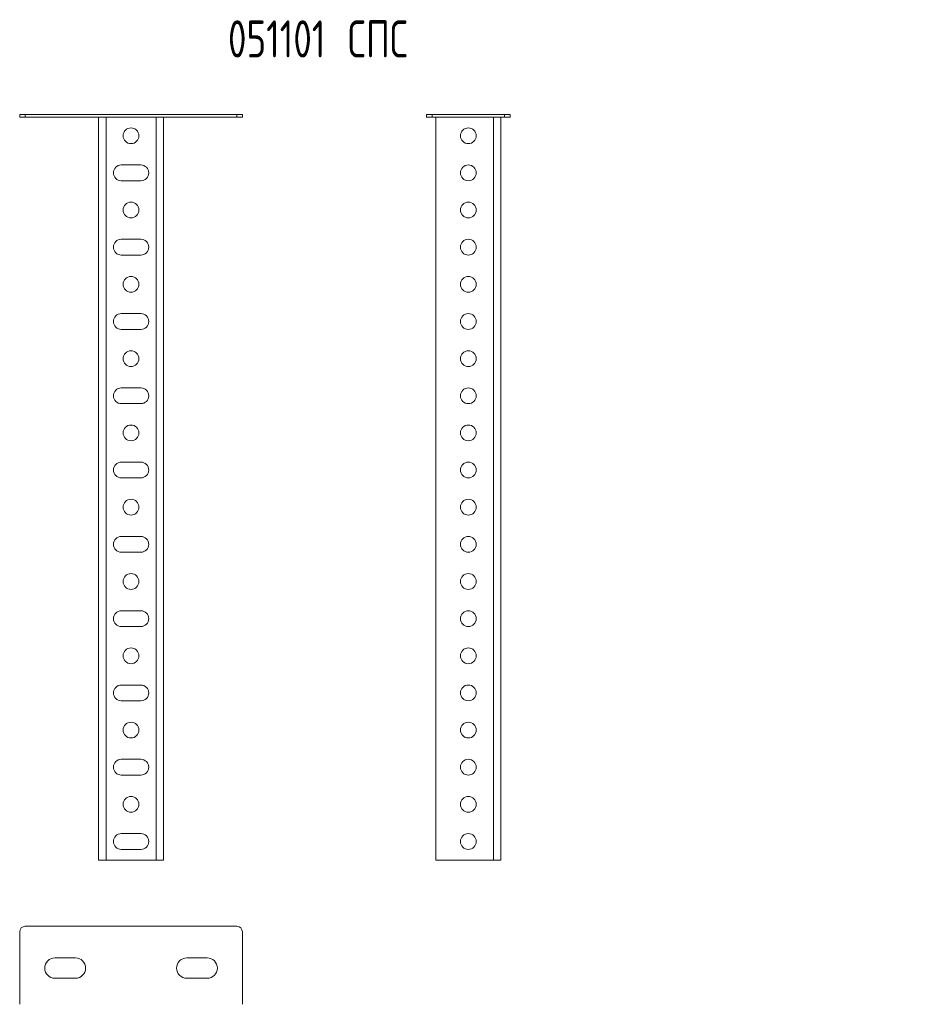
# Model space of a CAD drawing. Header units: millimetres. Extents: x -6 to 549, y -3 to 1036.
# Tile 2 of 2: x 67 to 549, y 505 to 1036. Entities that reach past the tile are written whole.
import ezdxf

# ---------------------------------------------------------------- set-up
doc = ezdxf.new("R2010")
doc.units = ezdxf.units.MM
doc.styles.add('SLDTEXTSTYLE0', font='TXT', dxfattribs={"width": 0.7, "bigfont": 'bigfont'})

msp = doc.modelspace()

# ---------------------------------------------------------------- linework, layer by layer
at = {"color": 7, "linetype": 'Continuous', "lineweight": 15}
for p, q in [((67.2, 983.14), (67.2, 984.64)), ((67.2, 984.64), (70.2, 984.64)), ((70.2, 983.14), (67.2, 983.14)), ((70.2, 984.64), (70.2, 983.14)), ((70.2, 984.64), (184.2, 984.64)), ((70.2, 983.14), (184.2, 983.14)), ((109.7, 983.14), (109.7, 583.14)), ((113.7, 983.14), (113.7, 583.14)), ((140.7, 983.14), (140.7, 583.14)), ((144.7, 983.14), (144.7, 583.14)), ((184.2, 983.14), (184.2, 984.64)), ((184.2, 984.64), (187.2, 984.64)), ((187.2, 983.14), (184.2, 983.14)), ((187.2, 984.64), (187.2, 983.14)), ((286.37, 983.14), (286.37, 984.64)), ((286.37, 984.64), (289.37, 984.64)), ((289.37, 983.14), (286.37, 983.14)), ((289.37, 984.64), (289.37, 983.14)), ((289.37, 984.64), (328.37, 984.64)), ((289.37, 983.14), (328.37, 983.14)), ((291.37, 983.14), (291.37, 583.14)), ((322.37, 983.14), (322.37, 583.14)), ((326.37, 983.14), (326.37, 583.14)), ((328.37, 983.14), (328.37, 984.64)), ((328.37, 984.64), (331.37, 984.64)), ((331.37, 983.14), (328.37, 983.14)), ((331.37, 984.64), (331.37, 983.14)), ((121.95, 957.39), (132.45, 957.39)), ((132.45, 948.89), (121.95, 948.89)), ((121.95, 917.39), (132.45, 917.39)), ((132.45, 908.89), (121.95, 908.89)), ((121.95, 877.39), (132.45, 877.39)), ((132.45, 868.89), (121.95, 868.89)), ((121.95, 837.39), (132.45, 837.39)), ((132.45, 828.89), (121.95, 828.89)), ((121.95, 797.39), (132.45, 797.39)), ((132.45, 788.89), (121.95, 788.89)), ((121.95, 757.39), (132.45, 757.39)), ((132.45, 748.89), (121.95, 748.89)), ((121.95, 717.39), (132.45, 717.39)), ((132.45, 708.89), (121.95, 708.89)), ((121.95, 677.39), (132.45, 677.39)), ((132.45, 668.89), (121.95, 668.89)), ((121.95, 637.39), (132.45, 637.39)), ((132.45, 628.89), (121.95, 628.89)), ((121.95, 597.39), (132.45, 597.39)), ((132.45, 588.89), (121.95, 588.89)), ((113.7, 583.14), (109.7, 583.14)), ((140.7, 583.14), (113.7, 583.14)), ((144.7, 583.14), (140.7, 583.14)), ((322.37, 583.14), (291.37, 583.14)), ((326.37, 583.14), (322.37, 583.14)), ((184.2, 547.48), (70.2, 547.48)), ((67.2, 544.48), (67.2, 505.48)), ((187.2, 505.48), (187.2, 544.48)), ((97.2, 530.48), (86.2, 530.48)), ((168.2, 530.48), (157.2, 530.48)), ((86.2, 519.48), (97.2, 519.48)), ((157.2, 519.48), (168.2, 519.48))]:
    msp.add_line(p, q, dxfattribs=at)
for centre in [(127.2, 973.14), (308.87, 973.14), (308.87, 953.14), (127.2, 933.14), (308.87, 933.14), (308.87, 913.14), (127.2, 893.14), (308.87, 893.14), (308.87, 873.14), (127.2, 853.14), (308.87, 853.14), (308.87, 833.14), (127.2, 813.14), (308.87, 813.14), (308.87, 793.14), (127.2, 773.14), (308.87, 773.14), (308.87, 753.14), (127.2, 733.14), (308.87, 733.14), (308.87, 713.14), (127.2, 693.14), (308.87, 693.14), (308.87, 673.14), (127.2, 653.14), (308.87, 653.14), (308.87, 633.14), (127.2, 613.14), (308.87, 613.14), (308.87, 593.14)]:
    msp.add_circle(centre, 4.25, dxfattribs=at)
for centre, radius, start, end in [((121.95, 953.14), 4.25, 90, 270), ((132.45, 953.14), 4.25, 270, 90), ((121.95, 913.14), 4.25, 90, 270), ((132.45, 913.14), 4.25, 270, 90), ((121.95, 873.14), 4.25, 90, 270), ((132.45, 873.14), 4.25, 270, 90), ((121.95, 833.14), 4.25, 90, 270), ((132.45, 833.14), 4.25, 270, 90), ((121.95, 793.14), 4.25, 90, 270), ((132.45, 793.14), 4.25, 270, 90), ((121.95, 753.14), 4.25, 90, 270), ((132.45, 753.14), 4.25, 270, 90), ((121.95, 713.14), 4.25, 90, 270), ((132.45, 713.14), 4.25, 270, 90), ((121.95, 673.14), 4.25, 90, 270), ((132.45, 673.14), 4.25, 270, 90), ((121.95, 633.14), 4.25, 90, 270), ((132.45, 633.14), 4.25, 270, 90), ((121.95, 593.14), 4.25, 90, 270), ((132.45, 593.14), 4.25, 270, 90), ((70.2, 544.48), 3, 90, 180), ((184.2, 544.48), 3, 0, 90), ((86.2, 524.98), 5.5, 90, 270), ((97.2, 524.98), 5.5, 270, 90), ((157.2, 524.98), 5.5, 90, 270), ((168.2, 524.98), 5.5, 270, 90)]:
    msp.add_arc(centre, radius, start, end, dxfattribs=at)

# ---------------------------------------------------------------- texts
at = {"color": 7, "linetype": 'Continuous', "lineweight": 0, "insert": (179.39, 1035.27), "char_height": 20, "attachment_point": 1, "style": 'SLDTEXTSTYLE0'}
msp.add_mtext('051101 \\M+18452\\M+18450\\M+18452', dxfattribs=at)

doc.saveas('drawing.dxf')
